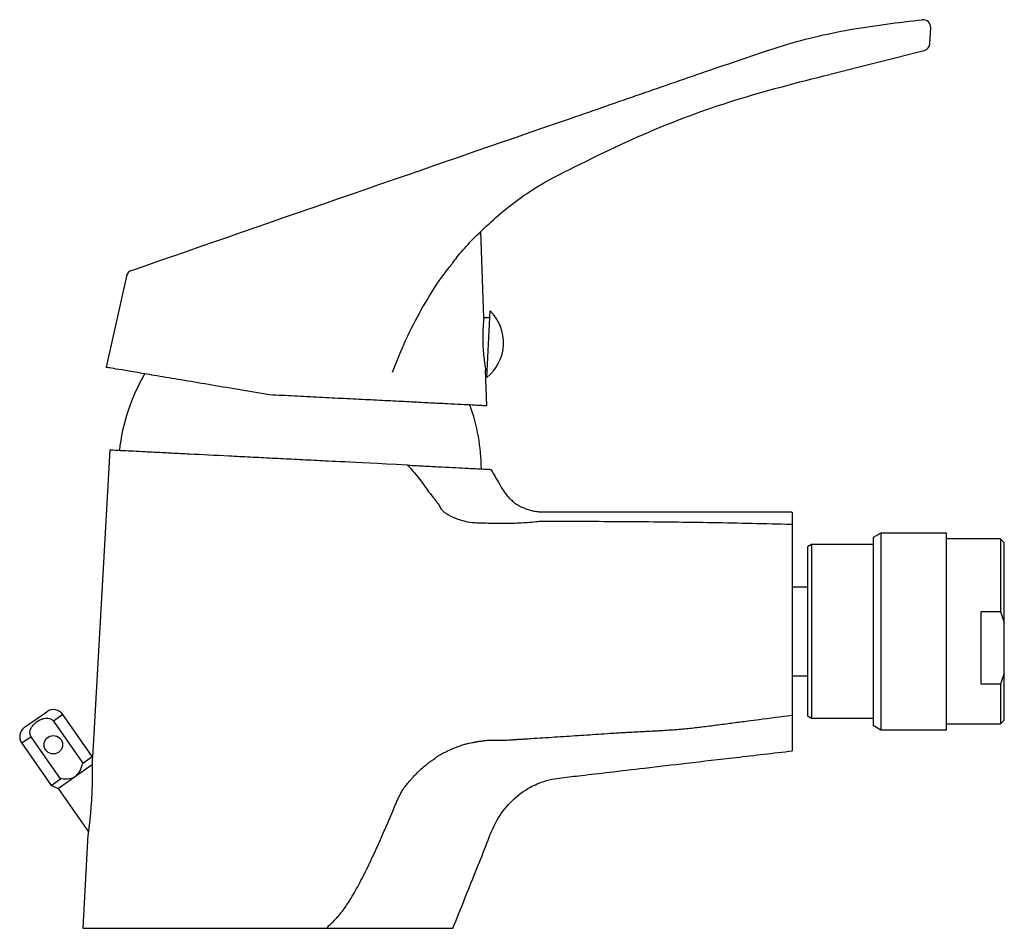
# Model space of a CAD drawing. Header units: millimetres. Extents: x 4143.686 to 4143.813, y 1696.401 to 1696.519.
import ezdxf

# ---------------------------------------------------------------- set-up
doc = ezdxf.new("R2010")
doc.units = ezdxf.units.MM
doc.layers.add('SANINDUSA', color=3, linetype='Continuous')

msp = doc.modelspace()

# ---------------------------------------------------------------- linework, layer by layer
at = {"layer": 'SANINDUSA'}
for p, q in [((4143.803624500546, 1696.515469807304), (4143.803726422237, 1696.517485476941)), ((4143.790682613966, 1696.511459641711), (4143.802888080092, 1696.514555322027)), ((4143.745777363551, 1696.479901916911), (4143.745386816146, 1696.491061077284)), ((4143.699445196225, 1696.485299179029), (4143.696795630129, 1696.473467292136)), ((4143.746171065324, 1696.472147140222), (4143.74660789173, 1696.480786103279)), ((4143.746561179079, 1696.47986228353), (4143.745777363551, 1696.479901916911)), ((4143.746016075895, 1696.473081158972), (4143.746217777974, 1696.473070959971)), ((4143.746177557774, 1696.468467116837), (4143.746016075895, 1696.473081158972)), ((4143.697272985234, 1696.462729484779), (4143.695023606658, 1696.422883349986)), ((4143.797272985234, 1696.451979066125), (4143.796272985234, 1696.451401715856)), ((4143.796272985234, 1696.451401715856), (4143.796272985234, 1696.427056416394)), ((4143.805772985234, 1696.451979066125), (4143.797272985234, 1696.451979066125)), ((4143.797272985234, 1696.451979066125), (4143.797272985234, 1696.438320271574)), ((4143.805772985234, 1696.438320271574), (4143.805772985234, 1696.451979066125)), ((4143.788272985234, 1696.450479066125), (4143.787772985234, 1696.45019039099)), ((4143.787772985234, 1696.45019039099), (4143.787772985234, 1696.428267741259)), ((4143.796272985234, 1696.450479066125), (4143.788272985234, 1696.450479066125)), ((4143.788272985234, 1696.450479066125), (4143.788272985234, 1696.43842718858)), ((4143.812772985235, 1696.451229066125), (4143.805772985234, 1696.451229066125)), ((4143.813272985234, 1696.450729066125), (4143.812772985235, 1696.451229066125)), ((4143.812772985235, 1696.451229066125), (4143.812772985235, 1696.441783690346)), ((4143.813272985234, 1696.427729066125), (4143.813272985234, 1696.450729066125)), ((4143.787772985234, 1696.444979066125), (4143.785772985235, 1696.444979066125)), ((4143.810272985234, 1696.441783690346), (4143.812772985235, 1696.441783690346)), ((4143.810272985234, 1696.432376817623), (4143.810272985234, 1696.441783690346)), ((4143.812772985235, 1696.441783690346), (4143.813272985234, 1696.440369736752)), ((4143.788272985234, 1696.43842718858), (4143.788272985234, 1696.427979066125)), ((4143.797272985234, 1696.438320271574), (4143.797272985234, 1696.426479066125)), ((4143.805772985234, 1696.426479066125), (4143.805772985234, 1696.438320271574)), ((4143.813272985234, 1696.433790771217), (4143.812772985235, 1696.432376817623)), ((4143.785772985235, 1696.433479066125), (4143.787772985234, 1696.433479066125)), ((4143.812772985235, 1696.432376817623), (4143.810272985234, 1696.432376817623)), ((4143.812772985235, 1696.432376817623), (4143.812772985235, 1696.427229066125)), ((4143.688433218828, 1696.428337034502), (4143.689109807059, 1696.428810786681)), ((4143.69119889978, 1696.42844242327), (4143.689983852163, 1696.427591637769)), ((4143.695013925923, 1696.422994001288), (4143.69119889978, 1696.42844242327)), ((4143.686242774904, 1696.426803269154), (4143.688433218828, 1696.428337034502)), ((4143.689983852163, 1696.427591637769), (4143.693798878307, 1696.422143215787)), ((4143.787772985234, 1696.428267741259), (4143.788272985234, 1696.427979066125)), ((4143.788272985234, 1696.427979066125), (4143.796272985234, 1696.427979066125)), ((4143.805772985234, 1696.427229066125), (4143.812772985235, 1696.427229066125)), ((4143.812772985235, 1696.427229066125), (4143.813272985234, 1696.427729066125)), ((4143.796272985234, 1696.427056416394), (4143.797272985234, 1696.426479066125)), ((4143.797272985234, 1696.426479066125), (4143.805772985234, 1696.426479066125)), ((4143.687089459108, 1696.425564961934), (4143.685874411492, 1696.424714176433)), ((4143.685874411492, 1696.424714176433), (4143.689689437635, 1696.419265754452)), ((4143.690904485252, 1696.420116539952), (4143.687089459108, 1696.425564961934)), ((4143.693798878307, 1696.422143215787), (4143.695013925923, 1696.422994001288)), ((4143.695023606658, 1696.422883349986), (4143.695013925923, 1696.422994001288)), ((4143.692838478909, 1696.420434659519), (4143.695012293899, 1696.421956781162)), ((4143.689689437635, 1696.419265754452), (4143.690904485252, 1696.420116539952)), ((4143.690577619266, 1696.418851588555), (4143.692838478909, 1696.420434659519)), ((4143.689689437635, 1696.419265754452), (4143.690577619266, 1696.418851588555)), ((4143.690577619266, 1696.418851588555), (4143.694507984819, 1696.413238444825)), ((4143.694459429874, 1696.412889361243), (4143.693772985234, 1696.400729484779)), ((4143.693772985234, 1696.400729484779), (4143.741772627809, 1696.400729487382))]:
    msp.add_line(p, q, dxfattribs=at)
msp.add_circle((4143.689970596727, 1696.424530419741), 0.00119999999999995, dxfattribs=at)
for centre, radius, start, end in [((4143.802727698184, 1696.517535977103), 0.0009999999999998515, 357.1053225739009, 94.84495345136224), ((4143.802625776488, 1696.515520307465), 0.001000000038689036, 285.2067932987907, 357.0777137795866), ((4143.700421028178, 1696.485080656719), 0.001000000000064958, 109.1053225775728, 167.3777440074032), ((4143.742573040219, 1696.476659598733), 0.005771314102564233, 308.5672335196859, 45.64341160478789), ((4143.723376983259, 1696.45996073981), 0.0250000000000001, 149.4466171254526, 173.7872892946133), ((4143.720464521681, 1696.460108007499), 0.02500000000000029, 0.4233558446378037, 19.8035960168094), ((4143.785672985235, 1696.454628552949), 9.999999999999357e-05, 0, 89.99871642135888), ((4143.785676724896, 1696.453021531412), 9.631969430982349e-05, 2.011560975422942, 89.3940338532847), ((4143.689970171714, 1696.427582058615), 0.001500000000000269, 34.99999999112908, 124.9999999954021), ((4143.687103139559, 1696.425574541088), 0.001500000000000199, 124.9999999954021, 214.9999999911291)]:
    msp.add_arc(centre, radius, start, end, dxfattribs=at)
for points, knots in [([(4143.700093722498, 1696.486025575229), (4143.719106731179, 1696.49262214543), (4143.741107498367, 1696.500255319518), (4143.76611090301, 1696.508881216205), (4143.773723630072, 1696.511567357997), (4143.779730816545, 1696.513543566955), (4143.785691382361, 1696.515636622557), (4143.793234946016, 1696.51743509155), (4143.799506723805, 1696.518166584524), (4143.802643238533, 1696.518532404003)], [0, 0, 0, 0, 0.5602235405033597, 0.648258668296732, 0.7362937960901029, 0.784936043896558, 0.8242967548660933, 0.9121308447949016, 1, 1, 1, 1]), ([(4143.754715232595, 1696.498021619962), (4143.758591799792, 1696.499972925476), (4143.766243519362, 1696.503824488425), (4143.778289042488, 1696.508314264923), (4143.786515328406, 1696.510402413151), (4143.790645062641, 1696.511450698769)], [0, 0, 0, 0, 0.338344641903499, 0.6678378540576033, 1, 1, 1, 1]), ([(4143.743988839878, 1696.489698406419), (4143.745592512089, 1696.491270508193), (4143.748841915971, 1696.4944559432), (4143.752696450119, 1696.49692191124), (4143.754715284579, 1696.498021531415), (4143.754715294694, 1696.498021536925)], [0, 0, 0, 0, 0.4935268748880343, 0.9999974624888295, 1, 1, 1, 1]), ([(4143.74174563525, 1696.487000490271), (4143.741940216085, 1696.487265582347), (4143.742566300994, 1696.488118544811), (4143.743298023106, 1696.488883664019), (4143.743988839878, 1696.489698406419)], [0, 0, 0, 0, 0.3107898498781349, 1, 1, 1, 1]), ([(4143.741743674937, 1696.487001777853), (4143.741574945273, 1696.486801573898), (4143.740483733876, 1696.485506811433), (4143.73872588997, 1696.482848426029), (4143.736553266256, 1696.479021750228), (4143.735137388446, 1696.475892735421), (4143.734321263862, 1696.473791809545), (4143.734018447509, 1696.473087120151), (4143.733897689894, 1696.472806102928)], [0, 0, 0, 0, 0.04833125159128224, 0.3125687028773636, 0.5854423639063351, 0.8584213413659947, 0.9435410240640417, 1, 1, 1, 1]), ([(4143.745777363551, 1696.479901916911), (4143.745774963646, 1696.479814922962), (4143.745766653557, 1696.479741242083), (4143.745711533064, 1696.479166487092), (4143.74565832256, 1696.478318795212), (4143.745636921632, 1696.477260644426), (4143.745669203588, 1696.476122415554), (4143.745752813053, 1696.475024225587), (4143.74586477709, 1696.474081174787), (4143.74596660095, 1696.473409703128), (4143.746010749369, 1696.473152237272), (4143.746013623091, 1696.473135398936), (4143.746016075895, 1696.473081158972)], [0, 0, 0, 0, 0.1069857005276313, 0.2139663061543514, 0.3210427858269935, 0.4278069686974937, 0.5340290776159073, 0.6406371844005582, 0.7487123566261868, 0.8576859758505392, 0.9654547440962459, 1, 1, 1, 1]), ([(4143.717992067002, 1696.469892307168), (4143.716622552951, 1696.470123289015), (4143.713883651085, 1696.470585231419), (4143.710015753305, 1696.47123758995), (4143.706475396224, 1696.47183470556), (4143.703357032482, 1696.472360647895), (4143.700770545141, 1696.472796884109), (4143.698759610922, 1696.473136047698), (4143.697420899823, 1696.473361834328), (4143.696855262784, 1696.473457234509), (4143.696809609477, 1696.473464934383), (4143.696795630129, 1696.473467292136)], [0, 0, 0, 0, 0.1185599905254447, 0.2371090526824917, 0.3556724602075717, 0.4742258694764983, 0.5926297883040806, 0.711033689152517, 0.8293927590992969, 0.9477589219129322, 1, 1, 1, 1]), ([(4143.733699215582, 1696.469098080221), (4143.732735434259, 1696.469146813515), (4143.730807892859, 1696.46924427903), (4143.72769296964, 1696.469401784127), (4143.724484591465, 1696.469564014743), (4143.72122431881, 1696.469728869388), (4143.719065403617, 1696.469838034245), (4143.717992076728, 1696.469892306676)], [0, 0, 0, 0, 0.2004536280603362, 0.4009028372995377, 0.6013738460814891, 0.8018189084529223, 1, 1, 1, 1]), ([(4143.746177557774, 1696.468467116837), (4143.746136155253, 1696.468469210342), (4143.746053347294, 1696.4684733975), (4143.745390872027, 1696.46850689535), (4143.74434674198, 1696.468559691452), (4143.742894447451, 1696.468633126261), (4143.741077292, 1696.468725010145), (4143.738917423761, 1696.468834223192), (4143.73646645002, 1696.468958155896), (4143.734621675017, 1696.469051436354), (4143.733699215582, 1696.469098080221)], [0, 0, 0, 0, 0.1249940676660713, 0.2499969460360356, 0.3749986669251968, 0.499996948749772, 0.6250034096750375, 0.7499925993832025, 0.8749865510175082, 1, 1, 1, 1]), ([(4143.735897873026, 1696.460776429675), (4143.727916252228, 1696.46118001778), (4143.726049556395, 1696.461274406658), (4143.723172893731, 1696.461419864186), (4143.722194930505, 1696.461469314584), (4143.720259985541, 1696.461567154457), (4143.719299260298, 1696.461615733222), (4143.717390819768, 1696.461712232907), (4143.716443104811, 1696.461760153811), (4143.715031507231, 1696.461831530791), (4143.714561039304, 1696.461855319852), (4143.713633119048, 1696.461902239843), (4143.713175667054, 1696.461925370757), (4143.710920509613, 1696.462039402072), (4143.709218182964, 1696.462125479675), (4143.707217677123, 1696.462226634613), (4143.706825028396, 1696.46224648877), (4143.706063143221, 1696.462285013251), (4143.705692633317, 1696.462303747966), (4143.704612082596, 1696.462358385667), (4143.703933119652, 1696.462392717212), (4143.702976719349, 1696.462441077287), (4143.70266823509, 1696.462456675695), (4143.702072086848, 1696.46248681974), (4143.701783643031, 1696.46250140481), (4143.70095595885, 1696.462543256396), (4143.700457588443, 1696.462568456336), (4143.699564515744, 1696.462613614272), (4143.699169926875, 1696.462633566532), (4143.698657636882, 1696.462659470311), (4143.698500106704, 1696.462667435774), (4143.698211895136, 1696.4626820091), (4143.698081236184, 1696.462688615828), (4143.697503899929, 1696.462717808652), (4143.697272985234, 1696.462729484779), (4143.697272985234, 1696.462729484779)], [0, 0, 0, 0, 0.1249999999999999, 0.1249999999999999, 0.1874999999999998, 0.1874999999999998, 0.2499999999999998, 0.2499999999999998, 0.3124999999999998, 0.3124999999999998, 0.3437499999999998, 0.3437499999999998, 0.3749999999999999, 0.3749999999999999, 0.4999999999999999, 0.4999999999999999, 0.53125, 0.53125, 0.5625, 0.5625, 0.625, 0.625, 0.65625, 0.65625, 0.6874999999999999, 0.6874999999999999, 0.75, 0.75, 0.8125, 0.8125, 0.84375, 0.84375, 0.875, 0.875, 1, 1, 1, 1]), ([(4143.735897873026, 1696.460776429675), (4143.736399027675, 1696.460259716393), (4143.736871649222, 1696.459706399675), (4143.737776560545, 1696.458545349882), (4143.738204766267, 1696.45794336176), (4143.738616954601, 1696.457322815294)], [0, 0, 0, 0, 0.5, 0.5, 1, 1, 1, 1]), ([(4143.735897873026, 1696.460776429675), (4143.73670216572, 1696.460735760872), (4143.737473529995, 1696.460696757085), (4143.73858038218, 1696.460640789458), (4143.738940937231, 1696.460622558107), (4143.739644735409, 1696.460586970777), (4143.739987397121, 1696.460569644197), (4143.741637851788, 1696.460486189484), (4143.742776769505, 1696.460428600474), (4143.744204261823, 1696.460356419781), (4143.744634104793, 1696.460334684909), (4143.74536972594, 1696.460297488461), (4143.745678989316, 1696.460281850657), (4143.746181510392, 1696.46025644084), (4143.746374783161, 1696.460246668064), (4143.746573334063, 1696.460236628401), (4143.7466243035, 1696.460234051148), (4143.74669382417, 1696.460230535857), (4143.746712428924, 1696.460229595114), (4143.74671461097, 1696.460229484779)], [0, 0, 0, 0, 0.1249999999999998, 0.1249999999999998, 0.1874999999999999, 0.1874999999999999, 0.2499999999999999, 0.2499999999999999, 0.4999999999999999, 0.4999999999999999, 0.6249999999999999, 0.6249999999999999, 0.7499999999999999, 0.7499999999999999, 0.875, 0.875, 0.9375, 0.9375, 1, 1, 1, 1]), ([(4143.746714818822, 1696.460229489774), (4143.747144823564, 1696.459484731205), (4143.747574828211, 1696.458739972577), (4143.748112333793, 1696.457809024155), (4143.748217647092, 1696.457621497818), (4143.748453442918, 1696.457261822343), (4143.748581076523, 1696.457087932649), (4143.748856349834, 1696.456752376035), (4143.749004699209, 1696.456590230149), (4143.749315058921, 1696.456287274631), (4143.749477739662, 1696.456145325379), (4143.749817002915, 1696.455879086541), (4143.749993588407, 1696.455754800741), (4143.750361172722, 1696.455524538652), (4143.750553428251, 1696.45541829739), (4143.751140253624, 1696.455135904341), (4143.751546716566, 1696.454992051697), (4143.752178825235, 1696.454841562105), (4143.752394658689, 1696.454802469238), (4143.752826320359, 1696.454748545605), (4143.75304226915, 1696.454733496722), (4143.753474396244, 1696.454726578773), (4143.753690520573, 1696.454729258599), (4143.754122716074, 1696.454729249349), (4143.757796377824, 1696.454729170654), (4143.768385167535, 1696.45472894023), (4143.778757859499, 1696.454728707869), (4143.785672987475, 1696.454728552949)], [0, 0, 0, 0, 0.06249999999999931, 0.06249999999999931, 0.07812499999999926, 0.07812499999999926, 0.09374999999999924, 0.09374999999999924, 0.1093749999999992, 0.1093749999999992, 0.1249999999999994, 0.1249999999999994, 0.1406249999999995, 0.1406249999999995, 0.1562499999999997, 0.1562499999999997, 0.1874999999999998, 0.1874999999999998, 0.2031249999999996, 0.2031249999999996, 0.2187499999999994, 0.2187499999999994, 0.2343749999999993, 0.2343749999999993, 0.2499999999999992, 0.4999999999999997, 1, 1, 1, 1]), ([(4143.738616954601, 1696.457322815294), (4143.738831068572, 1696.457070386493), (4143.739041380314, 1696.4568120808), (4143.739351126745, 1696.456417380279), (4143.739454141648, 1696.456285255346), (4143.739660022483, 1696.456020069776), (4143.739764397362, 1696.45588824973), (4143.739907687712, 1696.455679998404), (4143.739953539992, 1696.455609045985), (4143.740040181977, 1696.45546311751), (4143.740080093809, 1696.455387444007), (4143.740195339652, 1696.455157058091), (4143.740295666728, 1696.455018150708), (4143.740531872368, 1696.454777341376), (4143.740663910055, 1696.454683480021), (4143.740931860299, 1696.454500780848), (4143.741068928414, 1696.45441442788), (4143.741208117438, 1696.454333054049)], [0, 0, 0, 0, 0.250000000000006, 0.250000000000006, 0.3750000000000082, 0.3750000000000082, 0.5000000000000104, 0.5000000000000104, 0.5625000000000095, 0.5625000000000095, 0.6250000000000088, 0.6250000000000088, 0.7500000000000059, 0.7500000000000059, 0.875000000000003, 0.875000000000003, 1, 1, 1, 1]), ([(4143.741208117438, 1696.454333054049), (4143.74160136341, 1696.454103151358), (4143.742009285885, 1696.453924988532), (4143.742632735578, 1696.453703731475), (4143.742842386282, 1696.453638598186), (4143.743258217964, 1696.453531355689), (4143.743465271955, 1696.453487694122), (4143.744083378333, 1696.453379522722), (4143.744491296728, 1696.453337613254), (4143.745297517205, 1696.453290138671), (4143.745694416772, 1696.45328414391), (4143.746086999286, 1696.453286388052)], [0, 0, 0, 0, 0.25, 0.25, 0.375, 0.375, 0.5, 0.5, 0.75, 0.75, 1, 1, 1, 1]), ([(4143.785772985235, 1696.454628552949), (4143.785772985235, 1696.454628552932), (4143.785772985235, 1696.454493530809), (4143.785772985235, 1696.453959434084), (4143.785772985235, 1696.453556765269), (4143.785772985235, 1696.453024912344)], [0, 0, 0, 0, 0.5000000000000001, 0.5000000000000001, 1, 1, 1, 1]), ([(4143.746086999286, 1696.453286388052), (4143.746799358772, 1696.453252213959), (4143.747509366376, 1696.453238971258), (4143.748574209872, 1696.453246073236), (4143.74892938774, 1696.453252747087), (4143.749644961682, 1696.453271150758), (4143.750004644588, 1696.453283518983), (4143.750726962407, 1696.453316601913), (4143.751089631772, 1696.453337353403), (4143.751812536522, 1696.453390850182), (4143.752173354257, 1696.453423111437), (4143.752713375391, 1696.45347910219), (4143.752893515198, 1696.453498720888), (4143.75318892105, 1696.453518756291), (4143.753293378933, 1696.453524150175), (4143.753451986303, 1696.453526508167), (4143.753505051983, 1696.453526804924), (4143.753611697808, 1696.453526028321), (4143.753665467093, 1696.453524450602), (4143.753826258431, 1696.453520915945), (4143.753932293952, 1696.453521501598), (4143.754144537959, 1696.453522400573), (4143.754250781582, 1696.453522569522), (4143.75456993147, 1696.453521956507), (4143.754783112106, 1696.453520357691), (4143.755846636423, 1696.453518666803), (4143.756698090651, 1696.453515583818), (4143.758400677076, 1696.453509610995), (4143.759252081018, 1696.453506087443), (4143.761806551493, 1696.45349397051), (4143.763509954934, 1696.453483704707), (4143.76862121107, 1696.453444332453), (4143.772030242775, 1696.453406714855), (4143.778852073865, 1696.453293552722), (4143.782264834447, 1696.453216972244), (4143.785677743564, 1696.45311784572)], [0, 0, 0, 0, 0.06250000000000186, 0.06250000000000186, 0.09375000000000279, 0.09375000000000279, 0.1250000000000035, 0.1250000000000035, 0.1562500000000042, 0.1562500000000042, 0.1875000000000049, 0.1875000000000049, 0.2031250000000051, 0.2031250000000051, 0.2109375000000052, 0.2109375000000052, 0.2148437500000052, 0.2148437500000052, 0.2187500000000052, 0.2187500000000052, 0.2265625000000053, 0.2265625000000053, 0.2343750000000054, 0.2343750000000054, 0.2500000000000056, 0.2500000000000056, 0.3125000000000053, 0.3125000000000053, 0.3750000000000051, 0.3750000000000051, 0.5000000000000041, 0.5000000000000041, 0.7500000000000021, 0.7500000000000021, 1, 1, 1, 1]), ([(4143.785772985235, 1696.453024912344), (4143.785772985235, 1696.452745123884), (4143.785772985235, 1696.452388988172), (4143.785772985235, 1696.45174035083), (4143.785772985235, 1696.451506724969), (4143.785772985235, 1696.451010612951), (4143.785772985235, 1696.450747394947), (4143.785772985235, 1696.450190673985), (4143.785772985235, 1696.449897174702), (4143.785772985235, 1696.449278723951), (4143.785772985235, 1696.448958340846), (4143.785772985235, 1696.447971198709), (4143.785772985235, 1696.447276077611), (4143.785772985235, 1696.446542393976)], [0, 0, 0, 0, 0.25, 0.25, 0.375, 0.375, 0.5, 0.5, 0.625, 0.625, 0.75, 0.75, 1, 1, 1, 1]), ([(4143.785772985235, 1696.446542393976), (4143.785772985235, 1696.445065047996), (4143.785772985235, 1696.443570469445), (4143.785772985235, 1696.44054719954), (4143.785772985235, 1696.439013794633), (4143.785772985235, 1696.434440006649), (4143.785772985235, 1696.431403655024), (4143.785772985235, 1696.428380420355)], [0, 0, 0, 0, 0.2499999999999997, 0.2499999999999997, 0.4999999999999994, 0.4999999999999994, 1, 1, 1, 1]), ([(4143.687089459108, 1696.425564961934), (4143.687055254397, 1696.425621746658), (4143.686969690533, 1696.425763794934), (4143.686912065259, 1696.426048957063), (4143.686953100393, 1696.426422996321), (4143.687165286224, 1696.426888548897), (4143.687654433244, 1696.427431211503), (4143.688319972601, 1696.427851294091), (4143.688989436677, 1696.428018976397), (4143.689439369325, 1696.427975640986), (4143.689770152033, 1696.427834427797), (4143.689912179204, 1696.427673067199), (4143.689983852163, 1696.427591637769)], [0, 0, 0, 0, 0.0423412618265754, 0.1059176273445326, 0.1821813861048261, 0.2804584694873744, 0.4288294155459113, 0.6450907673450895, 0.775428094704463, 0.8636764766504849, 0.9312053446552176, 1, 1, 1, 1]), ([(4143.743966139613, 1696.424734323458), (4143.744080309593, 1696.424760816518), (4143.744327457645, 1696.42481816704), (4143.744728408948, 1696.424898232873), (4143.7451861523, 1696.424977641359), (4143.745561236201, 1696.425031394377), (4143.745848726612, 1696.425066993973), (4143.746046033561, 1696.425090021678), (4143.746265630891, 1696.425110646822), (4143.746498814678, 1696.425119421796), (4143.746726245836, 1696.425120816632), (4143.746954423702, 1696.425123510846), (4143.747444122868, 1696.425126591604), (4143.748047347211, 1696.425130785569), (4143.748717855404, 1696.425138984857), (4143.74916937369, 1696.425155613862), (4143.74951778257, 1696.425176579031), (4143.749812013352, 1696.425199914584), (4143.750071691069, 1696.425219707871), (4143.750310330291, 1696.425241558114), (4143.750656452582, 1696.425261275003), (4143.751174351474, 1696.425294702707), (4143.752141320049, 1696.425354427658), (4143.753430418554, 1696.425436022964), (4143.754965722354, 1696.42553382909), (4143.756994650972, 1696.42566518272), (4143.759508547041, 1696.425829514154), (4143.761793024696, 1696.425988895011), (4143.763400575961, 1696.426093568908), (4143.764393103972, 1696.426149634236), (4143.765817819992, 1696.426223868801), (4143.767189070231, 1696.426294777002), (4143.768884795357, 1696.426383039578), (4143.770520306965, 1696.426492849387), (4143.772465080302, 1696.426661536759), (4143.774019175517, 1696.426839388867), (4143.775245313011, 1696.426999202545), (4143.776205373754, 1696.427122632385), (4143.777164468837, 1696.427247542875), (4143.778122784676, 1696.427373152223), (4143.779080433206, 1696.427499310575), (4143.780203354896, 1696.427649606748), (4143.782405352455, 1696.427934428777), (4143.784287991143, 1696.42818007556), (4143.785685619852, 1696.428362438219)], [0, 0, 0, 0, 0.008384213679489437, 0.01814962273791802, 0.02924666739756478, 0.0416195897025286, 0.04525551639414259, 0.0499735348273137, 0.05583303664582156, 0.06103207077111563, 0.0666696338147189, 0.07211462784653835, 0.07736777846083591, 0.1017279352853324, 0.1153027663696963, 0.1253728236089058, 0.1340675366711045, 0.1402818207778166, 0.146494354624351, 0.1527052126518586, 0.1574272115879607, 0.1713064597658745, 0.1898501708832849, 0.2267690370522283, 0.2637601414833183, 0.2999687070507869, 0.3723077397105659, 0.4441054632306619, 0.4639128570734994, 0.4876502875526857, 0.5152923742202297, 0.5660854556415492, 0.5859959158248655, 0.6369207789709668, 0.6834761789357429, 0.7257598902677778, 0.7488692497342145, 0.771957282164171, 0.7950264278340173, 0.818078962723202, 0.8411171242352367, 0.8641431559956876, 0.899142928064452, 1, 1, 1, 1]), ([(4143.785685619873, 1696.428362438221), (4143.785709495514, 1696.42836298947), (4143.785732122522, 1696.428365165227), (4143.785763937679, 1696.428371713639), (4143.785772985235, 1696.428376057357), (4143.785772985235, 1696.428380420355)], [0, 0, 0, 0, 0.5, 0.5, 1, 1, 1, 1]), ([(4143.785772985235, 1696.428380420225), (4143.785772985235, 1696.42813429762), (4143.785772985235, 1696.427896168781), (4143.785772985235, 1696.427449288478), (4143.785772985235, 1696.427236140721), (4143.785772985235, 1696.426857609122), (4143.785772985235, 1696.4266885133), (4143.785772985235, 1696.426402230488), (4143.785772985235, 1696.426287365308), (4143.785772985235, 1696.426201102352)], [0, 0, 0, 0, 0.25, 0.25, 0.5, 0.5, 0.75, 0.75, 1, 1, 1, 1]), ([(4143.785772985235, 1696.426201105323), (4143.785772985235, 1696.425741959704), (4143.785772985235, 1696.42481756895), (4143.785772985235, 1696.423963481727), (4143.785772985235, 1696.423936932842), (4143.785772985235, 1696.423729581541)], [0, 0, 0, 0, 0.3234311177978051, 0.6511588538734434, 1, 1, 1, 1]), ([(4143.743966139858, 1696.424734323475), (4143.74385588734, 1696.424707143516), (4143.743653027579, 1696.424657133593), (4143.743377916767, 1696.424580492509), (4143.743016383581, 1696.424471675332), (4143.742515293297, 1696.424304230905), (4143.741879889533, 1696.424061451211), (4143.741232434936, 1696.423776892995), (4143.740611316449, 1696.423468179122), (4143.740110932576, 1696.423186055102), (4143.739714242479, 1696.422944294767), (4143.739519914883, 1696.422817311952), (4143.739417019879, 1696.422750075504)], [0, 0, 0, 0, 0.06833409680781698, 0.1257317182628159, 0.1718309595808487, 0.2955078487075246, 0.4435156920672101, 0.5808837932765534, 0.7207540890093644, 0.8604744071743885, 0.9261222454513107, 1, 1, 1, 1]), ([(4143.741772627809, 1696.400729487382), (4143.742260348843, 1696.401944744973), (4143.743241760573, 1696.404390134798), (4143.74465677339, 1696.407952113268), (4143.746025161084, 1696.411272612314), (4143.747126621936, 1696.414339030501), (4143.748884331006, 1696.416879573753), (4143.750978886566, 1696.418642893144), (4143.752976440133, 1696.419626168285), (4143.754548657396, 1696.420086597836), (4143.756307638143, 1696.4202974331), (4143.758780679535, 1696.420588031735), (4143.762360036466, 1696.421009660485), (4143.766910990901, 1696.421542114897), (4143.772389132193, 1696.42218015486), (4143.778778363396, 1696.422920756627), (4143.783338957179, 1696.423448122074), (4143.785772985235, 1696.423729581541)], [0, 0, 0, 0, 0.07059923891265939, 0.1420626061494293, 0.2065720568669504, 0.2643928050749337, 0.3170113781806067, 0.3710715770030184, 0.4100983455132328, 0.4362584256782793, 0.4589739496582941, 0.5054590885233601, 0.5705786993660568, 0.6532402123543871, 0.7524942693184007, 0.8679040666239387, 1, 1, 1, 1]), ([(4143.692838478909, 1696.420434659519), (4143.692999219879, 1696.420581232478), (4143.693389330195, 1696.420936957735), (4143.693613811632, 1696.421543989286), (4143.693714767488, 1696.421939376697), (4143.69373991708, 1696.422037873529)], [0, 0, 0, 0, 0.3447851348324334, 0.8367763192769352, 1, 1, 1, 1]), ([(4143.693798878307, 1696.422143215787), (4143.69379059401, 1696.422135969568), (4143.693772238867, 1696.422119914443), (4143.693752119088, 1696.422081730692), (4143.693743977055, 1696.422052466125), (4143.69373991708, 1696.422037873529)], [0, 0, 0, 0, 0.2919934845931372, 0.6469569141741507, 1, 1, 1, 1]), ([(4143.695023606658, 1696.422883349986), (4143.695023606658, 1696.422883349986), (4143.695023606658, 1696.422883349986), (4143.695006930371, 1696.422494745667), (4143.695007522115, 1696.422450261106), (4143.695008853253, 1696.422339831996), (4143.695009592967, 1696.422273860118), (4143.695011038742, 1696.422124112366), (4143.695011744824, 1696.422039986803), (4143.69501350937, 1696.421772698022), (4143.695014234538, 1696.421572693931), (4143.695013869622, 1696.42114191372), (4143.695012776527, 1696.420914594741), (4143.695008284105, 1696.42044804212), (4143.695004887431, 1696.420207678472), (4143.694995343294, 1696.419715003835), (4143.694989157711, 1696.419461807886), (4143.694966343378, 1696.418701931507), (4143.694945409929, 1696.418189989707), (4143.694890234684, 1696.417155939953), (4143.694855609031, 1696.416630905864), (4143.69479524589, 1696.415870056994), (4143.694773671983, 1696.415619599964), (4143.694727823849, 1696.415126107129), (4143.69470342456, 1696.414882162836), (4143.694654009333, 1696.414418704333), (4143.694628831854, 1696.414197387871), (4143.694579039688, 1696.413781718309), (4143.694554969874, 1696.413592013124), (4143.694522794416, 1696.413347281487), (4143.694512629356, 1696.413271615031), (4143.694494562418, 1696.413139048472), (4143.69448664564, 1696.41308200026), (4143.694473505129, 1696.412988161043), (4143.69446825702, 1696.412951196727), (4143.694461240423, 1696.412901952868), (4143.694459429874, 1696.412889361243), (4143.694459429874, 1696.412889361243)], [0, 0, 0, 0, 0.03125000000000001, 0.03125000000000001, 0.06250000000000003, 0.06250000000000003, 0.09375000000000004, 0.09375000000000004, 0.1250000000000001, 0.1250000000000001, 0.1875000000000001, 0.1875000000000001, 0.2500000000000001, 0.2500000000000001, 0.3125000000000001, 0.3125000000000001, 0.3750000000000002, 0.3750000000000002, 0.5000000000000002, 0.5000000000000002, 0.6250000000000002, 0.6250000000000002, 0.6875000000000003, 0.6875000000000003, 0.7500000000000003, 0.7500000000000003, 0.8125000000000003, 0.8125000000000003, 0.8750000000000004, 0.8750000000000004, 0.9062500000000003, 0.9062500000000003, 0.9375000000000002, 0.9375000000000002, 0.9687500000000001, 0.9687500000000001, 1, 1, 1, 1]), ([(4143.735273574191, 1696.418713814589), (4143.735340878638, 1696.418807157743), (4143.735474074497, 1696.418991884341), (4143.73568234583, 1696.419258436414), (4143.735893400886, 1696.419514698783), (4143.736081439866, 1696.419725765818), (4143.736245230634, 1696.419910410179), (4143.736392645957, 1696.420080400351), (4143.736566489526, 1696.420275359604), (4143.736768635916, 1696.420496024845), (4143.737187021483, 1696.420935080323), (4143.737893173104, 1696.421609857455), (4143.738642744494, 1696.422208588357), (4143.739179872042, 1696.422590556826), (4143.739337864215, 1696.422696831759), (4143.739417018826, 1696.42275007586)], [0, 0, 0, 0, 0.05932205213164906, 0.117398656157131, 0.1744068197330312, 0.2305248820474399, 0.2632336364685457, 0.3017609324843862, 0.3466061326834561, 0.3980012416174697, 0.4561661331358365, 0.6595608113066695, 0.9016353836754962, 0.9507189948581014, 1, 1, 1, 1]), ([(4143.691023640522, 1696.420135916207), (4143.691005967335, 1696.420137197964), (4143.690973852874, 1696.420139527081), (4143.690931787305, 1696.420132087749), (4143.690912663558, 1696.420121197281), (4143.690904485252, 1696.420116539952)], [0, 0, 0, 0, 0.4119161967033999, 0.7485048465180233, 1, 1, 1, 1]), ([(4143.691023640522, 1696.420135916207), (4143.691362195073, 1696.420110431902), (4143.69191053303, 1696.420069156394), (4143.692529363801, 1696.420238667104), (4143.692772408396, 1696.420392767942), (4143.692838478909, 1696.420434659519)], [0, 0, 0, 0, 0.5402546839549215, 0.8750204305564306, 1, 1, 1, 1]), ([(4143.732931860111, 1696.413480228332), (4143.732934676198, 1696.413486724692), (4143.733108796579, 1696.413888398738), (4143.733457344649, 1696.414699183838), (4143.733925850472, 1696.41581545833), (4143.734298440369, 1696.416696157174), (4143.734572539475, 1696.417320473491), (4143.734797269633, 1696.417788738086), (4143.735028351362, 1696.418252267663), (4143.735191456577, 1696.418559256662), (4143.735273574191, 1696.418713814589)], [0, 0, 0, 0, 0.003704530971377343, 0.2290534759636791, 0.4616734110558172, 0.6368508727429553, 0.7291343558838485, 0.8181902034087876, 0.908465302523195, 1, 1, 1, 1]), ([(4143.731846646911, 1696.411031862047), (4143.731965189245, 1696.411293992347), (4143.732206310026, 1696.411827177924), (4143.732567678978, 1696.412643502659), (4143.732809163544, 1696.413198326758), (4143.732931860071, 1696.413480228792)], [0, 0, 0, 0, 0.3223602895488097, 0.6556962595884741, 1, 1, 1, 1]), ([(4143.725581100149, 1696.400972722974), (4143.725665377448, 1696.401046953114), (4143.725833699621, 1696.401195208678), (4143.726079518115, 1696.401425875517), (4143.726319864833, 1696.401662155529), (4143.726554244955, 1696.401904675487), (4143.726782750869, 1696.402153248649), (4143.727005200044, 1696.402408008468), (4143.727302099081, 1696.402765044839), (4143.727675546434, 1696.403258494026), (4143.728126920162, 1696.403921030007), (4143.728827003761, 1696.405036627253), (4143.729765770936, 1696.406716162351), (4143.730532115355, 1696.40824229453), (4143.730977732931, 1696.409170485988), (4143.731078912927, 1696.409385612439), (4143.731181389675, 1696.409606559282), (4143.731284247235, 1696.409833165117), (4143.731395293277, 1696.410061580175), (4143.731505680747, 1696.410296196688), (4143.731618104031, 1696.410536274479), (4143.731731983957, 1696.410782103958), (4143.731808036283, 1696.410948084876), (4143.731846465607, 1696.411031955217)], [0, 0, 0, 0, 0.02878010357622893, 0.05748083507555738, 0.08612095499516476, 0.114719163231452, 0.1432940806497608, 0.1718642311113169, 0.2004480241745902, 0.2607995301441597, 0.3279526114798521, 0.4021528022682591, 0.5915313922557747, 0.8096037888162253, 0.8289020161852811, 0.8486890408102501, 0.868967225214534, 0.8897110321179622, 0.9108062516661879, 0.9323818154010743, 0.9544387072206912, 0.9769778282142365, 1, 1, 1, 1])]:
    msp.add_open_spline(points, degree=3, knots=knots, dxfattribs=at)
for points in [[(4143.74671461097, 1696.460229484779), (4143.74671474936, 1696.460229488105), (4143.746714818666, 1696.46022948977), (4143.746714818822, 1696.460229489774)], [(4143.725447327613, 1696.400729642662), (4143.725491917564, 1696.400810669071), (4143.725536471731, 1696.40089169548), (4143.725580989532, 1696.40097272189)]]:
    msp.add_open_spline(points, degree=3, dxfattribs=at)

doc.saveas('drawing.dxf')
